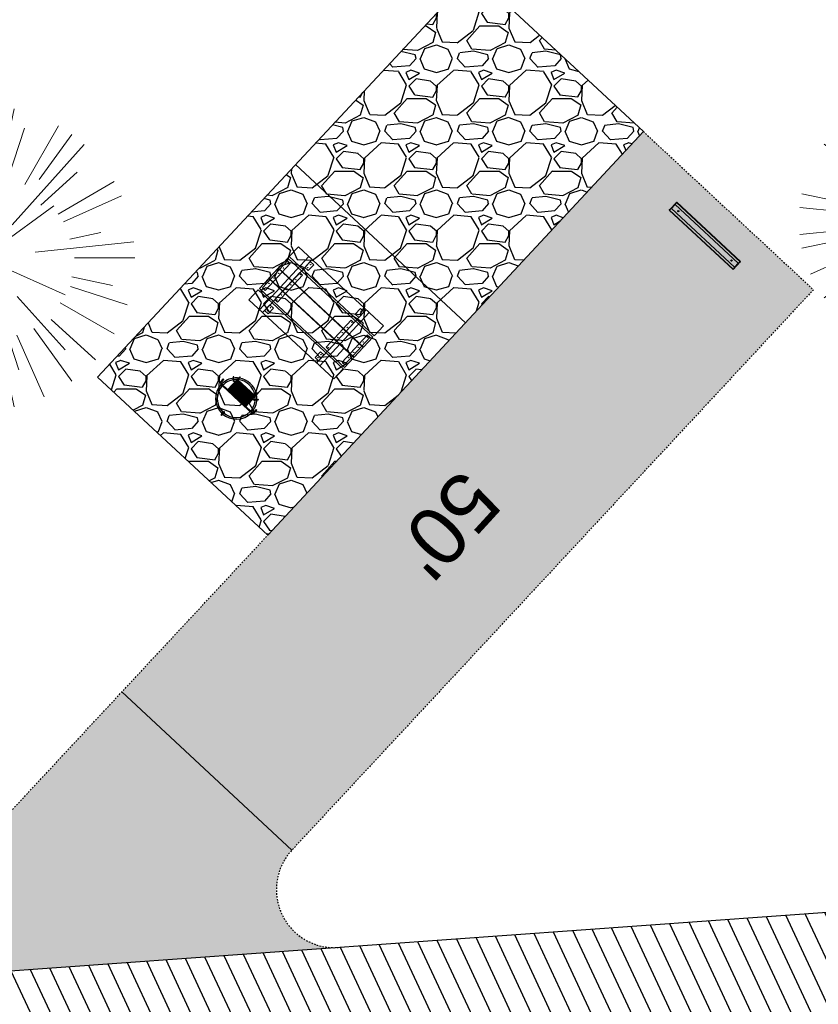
# Model space of a CAD drawing. Header units: feet. Extents: x 1134296 to 1140710, y 647902 to 649877.
# Tile 36 of 66: x 1134661 to 1134716, y 649010 to 649078. Entities that reach past the tile are written whole.
import ezdxf
from ezdxf.lldxf.tags import DXFTag

# ---------------------------------------------------------------- set-up
doc = ezdxf.new("R2010")
doc.units = ezdxf.units.FT
doc.header["$MEASUREMENT"] = 0
doc.linetypes.add('CENTER2', pattern=[1.125, 0.75, -0.125, 0.125, -0.125])
doc.linetypes.add('RAD', pattern=[0.13, 0.08, -0.05])
doc.layers.add('-ANGLE-IRON', color=8, linetype='Continuous', lineweight=25)
doc.layers.add('V-SITE-VEGE', color=8, linetype='Continuous', lineweight=18)
for name, color, linetype in [('-BOLTS-LAGS-SCREWS', 7, 'Continuous'), ('-CONCRETE', 9, 'Continuous'), ('-HARDWARE', 7, 'Continuous'), ('-TIMBER', 6, 'Continuous'), ('C-CAMPSITE-PADS', 6, 'Continuous'), ('C-PRKG-ASPH', 5, 'Continuous'), ('C-PRKG-GRVL', 8, 'Continuous'), ('C-PRKG-WHEL-STOP', 5, 'Continuous'), ('C-ROAD-ASPHALT', 1, 'Continuous'), ('C-ROAD-CNTR', 1, 'CENTER2'), ('C-ROAD-GRVL', 1, 'RAD'), ('C-SWLK-GRVL-PATT', 8, 'Continuous'), ('C-UTIL-WATER-MEP', 7, 'WATER (.5x)'), ('G-TEXT-ST02', 2, 'Continuous'), ('G-XREF', 7, 'Continuous')]:
    doc.layers.add(name, color=color, linetype=linetype)
doc.styles.add('Arial', font='arial.ttf', dxfattribs={"height": 180})
doc.styles.get("Standard").update_dxf_attribs({"font": 'arial.ttf'})
tags = doc.linetypes.add('WATER (.5x)', pattern='A,0.75,-0.2,["W",Standard,S=0.08,R=0,X=-0.1,Y=-0.04],-0.05', length=1).pattern_tags.tags
tags[6] = DXFTag(74, 10)
pattern_1 = [(115, (0, 0), (-1.132884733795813, -0.5282728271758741), [])]

# ---------------------------------------------------------------- blocks, each defined once
blk = doc.blocks.new('V-SITE-VEGE-Coniferious Tree 2')
at = {"color": 0, "linetype": 'ByBlock'}
for p, q in [((-0.0574950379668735, 0.2703678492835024), (-0.1039851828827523, 0.4890788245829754)), ((-0.0003172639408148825, 0.0025937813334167), (-0.05229705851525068, 0.4972664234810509)), ((-3.601054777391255e-05, 0.2219193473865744), (-3.601054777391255e-05, 0.5000060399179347)), ((0.02890183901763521, 0.2753366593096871), (0.05222503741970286, 0.4972664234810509)), ((0.0571938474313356, 0.2692740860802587), (0.1039131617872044, 0.4890788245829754)), ((-0.06264093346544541, 0.1926377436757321), (-0.1545378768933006, 0.4755369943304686)), ((-0.1460065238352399, 0.2528363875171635), (-0.2500390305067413, 0.4330260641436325)), ((0.06850648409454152, 0.2109817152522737), (0.1382469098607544, 0.425630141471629)), ((0.139142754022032, 0.2410654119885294), (0.2499670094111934, 0.4330260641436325)), ((-0.07913071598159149, 0.1088658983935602), (-0.2939353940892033, 0.4045257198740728)), ((0.1868724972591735, 0.2572635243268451), (0.2938633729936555, 0.4045257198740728)), ((-0.1756943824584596, 0.1950752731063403), (-0.3346129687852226, 0.3715878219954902)), ((0.09777767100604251, 0.108636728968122), (0.3345409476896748, 0.3715878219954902)), ((-0.2201011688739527, 0.1598873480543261), (-0.4045617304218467, 0.2938993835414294)), ((0.1919663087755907, 0.1728666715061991), (0.3115823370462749, 0.2805763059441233)), ((-0.2844040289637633, 0.1641894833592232), (-0.393144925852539, 0.2269610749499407)), ((0.2487690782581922, 0.143647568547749), (0.4329900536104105, 0.2500030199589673)), ((0.2658942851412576, 0.1183972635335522), (0.4567507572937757, 0.2033670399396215)), ((-0.0009318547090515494, -0.0006770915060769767), (0.2349564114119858, 0.1707208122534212)), ((-0.2961437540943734, 0.06292784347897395), (-0.4891148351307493, 0.1039491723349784)), ((-0.01992166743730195, 0.008854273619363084), (-0.2318825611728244, 0.1032199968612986)), ((0.2872695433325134, 0.06106323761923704), (0.3884790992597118, 0.08257391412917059)), ((-0.3060292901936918, 0.03215663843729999), (-0.4973024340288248, 0.05226104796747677)), ((0.173080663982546, 0.01818771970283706), (0.497230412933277, 0.05226104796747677)), ((0.3024988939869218, 0), (0.4999700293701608, 0)), ((-0.2182782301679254, -0.02292736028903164), (-0.4973024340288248, -0.05226104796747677)), ((-0.02300503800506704, -0.02554197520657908), (-0.2137781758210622, -0.2373882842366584)), ((0.01849546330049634, -0.008260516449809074), (0.2719985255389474, -0.1211160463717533)), ((-0.302185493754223, -0.0642195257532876), (-0.4891148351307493, -0.1039491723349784)), ((0.2936342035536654, -0.06241742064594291), (0.4274066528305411, -0.09084484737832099)), ((0.2891445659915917, -0.09395946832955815), (0.4755009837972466, -0.1545018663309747)), ((-0.2881436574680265, -0.1282723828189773), (-0.4568227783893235, -0.2033670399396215)), ((-0.1320480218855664, -0.1188660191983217), (-0.3716238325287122, -0.3345769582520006)), ((0.1143820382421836, -0.1271057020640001), (0.2718110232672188, -0.301920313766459)), ((0.04781873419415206, -0.1473038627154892), (0.1192466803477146, -0.3671294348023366)), ((0.2555295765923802, -0.1475434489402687), (0.4329900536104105, -0.2500030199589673)), ((-0.254528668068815, -0.1848980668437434), (-0.4045617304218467, -0.2938993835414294)), ((0.2253521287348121, -0.2029399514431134), (0.3715518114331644, -0.3345769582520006)), ((-0.1842986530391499, -0.2536176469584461), (-0.2766747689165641, -0.3807650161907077)), ((0.1131111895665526, -0.2541280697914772), (0.2033310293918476, -0.4567867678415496)), ((0.1688618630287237, -0.2324611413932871), (0.2938633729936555, -0.4045257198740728)), ((-0.1213812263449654, -0.2725449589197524), (-0.1855903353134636, -0.4167758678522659)), ((-0.09098502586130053, -0.2799408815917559), (-0.1545378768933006, -0.4755369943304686)), ((-0.02966136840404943, -0.2817638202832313), (-0.04434904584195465, -0.4216092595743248)), ((-3.601054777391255e-05, -0.2817638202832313), (-3.601054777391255e-05, -0.5000060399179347)), ((0.06104806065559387, -0.2873055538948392), (0.1039131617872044, -0.4890788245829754))]:
    blk.add_line(p, q, dxfattribs=at)
blk.add_circle((-3.601054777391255e-05, 0), 0.02083358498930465)
blk = doc.blocks.new('C_XBASE-PACTOLA_02403811')
at = {"layer": 'V-SITE-VEGE'}
for p, xscale, yscale, zscale in [((1134724.024, 649063.838), 17.99978256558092, 17.99978256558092, 17.99978256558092), ((1134658.752, 649061.302), 20.99974632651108, 20.99974632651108, 20.99974632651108)]:
    blk.add_blockref('V-SITE-VEGE-Coniferious Tree 2', p, dxfattribs=dict(at, xscale=xscale, yscale=yscale, zscale=zscale))
blk = doc.blocks.new('Wheel_Stop')
for points in [[(-36, 6.75), (36, 6.75)], [(-36, -2.25), (-36, 6.75)], [(-35.625, 4.5), (-36, 6.75)], [(-35.625, 0), (-36, -2.25)], [(-35.955, 6.48), (35.955, 6.48)], [(-35.625, 4.5), (-35.625, 0)], [(-35.625, 4.5), (35.625, 4.5)], [(-35.625, 0), (35.625, 0)], [(35.625, 4.5), (36, 6.75)], [(35.625, 4.5), (35.625, 0)], [(35.625, 0), (36, -2.25)], [(36, -2.25), (36, 6.75)], [(-36, -2.25), (36, -2.25)], [(-35.955, -1.98), (35.955, -1.98)]]:
    blk.add_lwpolyline(points)
for centre in [(-30, 2.25), (30, 2.25)]:
    blk.add_circle(centre, 0.5)
blk = doc.blocks.new('10FT_Precast Table')
at = {"layer": '-ANGLE-IRON'}
for p, q in [((-28.53399626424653, 21.12499979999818), (-28.53399626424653, 27.62500020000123)), ((-28.53399626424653, 27.62500020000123), (-24.53403626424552, 27.62500020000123)), ((-24.53403626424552, 27.62500020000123), (-24.53403626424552, 21.12499979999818)), ((28.46604333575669, 21.12499979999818), (28.46604333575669, 27.62500020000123)), ((28.46604333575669, 27.62500020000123), (32.4660033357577, 27.62500020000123)), ((32.4660033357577, 27.62500020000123), (32.4660033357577, 21.12499979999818)), ((-24.53403626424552, 21.12499979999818), (-28.53399626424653, 21.12499979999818)), ((32.4660033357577, 21.12499979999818), (28.46604333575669, 21.12499979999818)), ((-43.49999999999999, 15.25000002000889), (-46.49999999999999, 15.25000002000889)), ((-46.49999999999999, 15.25000002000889), (-46.49999999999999, -15.25000001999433)), ((-43.49999999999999, -15.25000001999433), (-43.49999999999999, 15.25000002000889)), ((-25.53399626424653, 15.25000002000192), (-28.53399626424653, 15.25000002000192)), ((-28.53399626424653, 15.25000002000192), (-28.53399626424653, -15.2500000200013)), ((-25.53399626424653, -15.2500000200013), (-25.53399626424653, 15.25000002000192)), ((32.4660033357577, 15.25000002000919), (29.4660033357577, 15.25000002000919)), ((29.4660033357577, 15.25000002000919), (29.4660033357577, -15.25000001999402)), ((32.4660033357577, -15.25000001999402), (32.4660033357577, 15.25000002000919)), ((46.50000000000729, 15.25000002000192), (43.50000000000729, 15.25000002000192)), ((43.50000000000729, 15.25000002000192), (43.50000000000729, -15.2500000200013)), ((46.50000000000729, -15.2500000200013), (46.50000000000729, 15.25000002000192)), ((-46.49999999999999, -15.25000001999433), (-43.49999999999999, -15.25000001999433)), ((-28.53399626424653, -15.2500000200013), (-25.53399626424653, -15.2500000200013)), ((29.4660033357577, -15.25000001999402), (32.4660033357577, -15.25000001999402)), ((43.50000000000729, -15.2500000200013), (46.50000000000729, -15.2500000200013)), ((-28.53399626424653, -27.62500019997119), (-28.53399626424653, -21.12499979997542)), ((-28.53399626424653, -21.12499979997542), (-24.53403626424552, -21.12499979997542)), ((-24.53403626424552, -21.12499979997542), (-24.53403626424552, -27.62500019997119)), ((28.46604333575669, -27.62500019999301), (28.46604333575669, -21.12499979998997)), ((28.46604333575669, -21.12499979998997), (32.4660033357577, -21.12499979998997)), ((32.4660033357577, -21.12499979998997), (32.4660033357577, -27.62500019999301)), ((-24.53403626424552, -27.62500019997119), (-28.53399626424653, -27.62500019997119)), ((32.4660033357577, -27.62500019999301), (28.46604333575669, -27.62500019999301))]:
    blk.add_line(p, q, dxfattribs=at)
at = {"layer": '-BOLTS-LAGS-SCREWS'}
for centre in [(-26.53401626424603, 26.12500020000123), (30.46602333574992, 26.12500020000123), (-26.53401626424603, 22.62499979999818), (30.46602333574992, 22.62499979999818), (-44.99999999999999, 14.25000402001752), (-44.99999999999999, 8.750004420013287), (-27.03399626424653, 14.25000402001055), (-27.03399626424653, 8.750004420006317), (30.9660033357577, 14.25000402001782), (30.9660033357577, 8.750004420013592), (45.00000000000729, 14.25000402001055), (45.00000000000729, 8.750004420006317), (-44.99999999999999, 2.750004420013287), (-27.03399626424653, 2.750004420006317), (30.9660033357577, 2.750004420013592), (45.00000000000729, 2.750004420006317), (-44.99999999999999, -2.750004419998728), (-27.03399626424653, -2.750004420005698), (30.9660033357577, -2.750004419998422), (45.00000000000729, -2.750004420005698), (-44.99999999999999, -8.750004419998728), (-44.99999999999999, -14.25000402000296), (-27.03399626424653, -8.750004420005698), (-27.03399626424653, -14.25000402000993), (30.9660033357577, -8.750004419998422), (30.9660033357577, -14.25000401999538), (45.00000000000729, -8.750004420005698), (45.00000000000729, -14.25000402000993), (-26.53401626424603, -22.62499979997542), (30.46602333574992, -22.62499979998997), (-26.53401626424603, -26.12500019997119), (30.46602333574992, -26.12500019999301)]:
    blk.add_circle(centre, 0.15625000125, dxfattribs=at)
at = {"layer": '-CONCRETE'}
for p, q in [((-32.03399630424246, -29.99999999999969), (-32.03399630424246, 30.00000000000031)), ((-28.53399626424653, 29.99999999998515), (-28.53399626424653, 27.62500020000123)), ((-28.53399626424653, -27.12499979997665), (-28.53399626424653, 27.12499979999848)), ((32.4660033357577, 29.99999999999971), (32.4660033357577, 27.62500020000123)), ((32.4660033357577, -27.1249997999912), (32.4660033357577, 27.12499979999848)), ((35.96600337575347, -29.99999999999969), (35.96600337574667, 30.00000000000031)), ((-28.53399626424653, -29.99999999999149), (-28.53399626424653, -27.62500019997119)), ((32.4660033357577, -27.62500019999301), (32.4660033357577, -29.99999999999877))]:
    blk.add_line(p, q, dxfattribs=at)
at = {"layer": '-TIMBER'}
for p, q in [((-47.99999999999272, 18.7499999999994), (-47.99999999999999, 29.99999999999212)), ((-47.99999999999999, 29.99999999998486), (48, 29.9999999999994)), ((48.00000000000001, 18.75000000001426), (48.00000000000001, 29.99999999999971)), ((-47.99999999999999, 18.74999999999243), (48, 18.74999999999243)), ((-47.99999999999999, 5.875002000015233), (-47.99999999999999, 17.12500200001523)), ((-47.99999999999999, 17.12500200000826), (47.99999999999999, 17.12500200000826)), ((48.00000000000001, 17.12500200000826), (48.00000000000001, 5.875002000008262)), ((-47.99999999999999, 5.875002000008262), (47.99999999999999, 5.875002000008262)), ((-47.99999999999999, -5.625002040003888), (-47.99999999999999, 5.625002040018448)), ((-47.99999999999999, 5.625002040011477), (47.99999999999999, 5.625002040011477)), ((48.00000000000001, 5.625002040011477), (48.00000000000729, -5.625002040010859)), ((47.99999999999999, -5.625002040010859), (-47.99999999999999, -5.625002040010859)), ((-47.99999999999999, -17.1250019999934), (-47.99999999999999, -5.875002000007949)), ((47.99999999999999, -5.875002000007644), (-47.99999999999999, -5.875002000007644)), ((48.00000000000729, -5.875002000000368), (48.00000000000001, -17.12500200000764)), ((47.99999999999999, -17.12500200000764), (-47.99999999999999, -17.12500200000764)), ((-47.99999999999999, -29.99999999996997), (-47.99999999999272, -18.74999999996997)), ((-47.99999999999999, -18.74999999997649), (48, -18.74999999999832)), ((48.00000000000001, -29.99999999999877), (48.00000000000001, -18.74999999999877)), ((-47.99999999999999, -29.99999999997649), (48.00000000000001, -29.99999999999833))]:
    blk.add_line(p, q, dxfattribs=at)
blk = doc.blocks.new('*X1280')
at = {"color": 0}
for p, q in [((146.0622026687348, 353.5980429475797), (146.1426743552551, 353.6785146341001)), ((146.0622026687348, 352.8909361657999), (146.8122026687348, 353.6409361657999)), ((146.0622026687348, 352.5373827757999), (146.8122026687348, 353.2873827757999)), ((146.0622026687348, 351.8302759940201), (146.8122026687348, 352.5802759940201)), ((146.0622026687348, 351.4767226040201), (146.8122026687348, 352.2267226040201)), ((146.0622026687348, 350.7696158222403), (146.8122026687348, 351.5196158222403)), ((146.3246548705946, 350.6785146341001), (146.8122026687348, 351.1660624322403))]:
    blk.add_line(p, q, dxfattribs=at)
blk = doc.blocks.new('Pilot Rocks FS-30_18_PA')
at = {"layer": '-HARDWARE'}
for p, q in [((-8.817777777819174, 0.04421580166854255), (-17.86666666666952, 0.04421580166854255)), ((-17.86666666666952, 0.04421580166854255), (-12.77892653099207, 0.04421580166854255)), ((-10.20000000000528, 0.04421580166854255), (10.19999999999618, 0.04421580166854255)), ((8.817777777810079, 0.04421580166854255), (17.86666666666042, 0.04421580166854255)), ((12.77892653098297, 0.04421580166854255), (17.86666666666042, 0.04421580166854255)), ((-18.93333333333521, -4.555784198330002), (-18.93333333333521, -1.355784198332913)), ((-18.93333333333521, -1.355784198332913), (-18.86666666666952, -1.355784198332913)), ((-18.86666666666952, -1.355784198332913), (-18.86666666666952, -0.9557841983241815)), ((-18.86666666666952, -1.355784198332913), (-18.86666666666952, -0.9557841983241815)), ((-18.20000000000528, -1.355784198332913), (-18.20000000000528, -0.9557841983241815)), ((-18.20000000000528, -0.9557841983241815), (-18.20000000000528, -1.355784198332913)), ((-18.20000000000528, -1.355784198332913), (-18.13333333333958, -1.355784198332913)), ((-18.13333333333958, -1.355784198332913), (-18.13333333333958, -4.555784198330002)), ((-8.817777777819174, -0.6224508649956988), (-17.86666666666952, -0.6224508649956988)), ((-13.33940419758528, -0.6224508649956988), (-17.86666666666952, -0.6224508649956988)), ((-10.20000000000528, -0.6224508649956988), (10.19999999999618, -0.6224508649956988)), ((-10.20000000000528, -0.6224508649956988), (-10.20000000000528, -11.31238912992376)), ((-9.533333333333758, -0.6224508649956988), (-9.533333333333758, -11.31238912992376)), ((-8.817777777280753, -0.6224508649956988), (-8.817777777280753, -11.64572246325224)), ((-8.284444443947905, -0.6224508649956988), (-8.284444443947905, -11.64572246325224)), ((-7.502222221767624, -0.6224508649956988), (-7.502222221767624, -11.64572246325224)), ((-6.9688888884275, -0.6224508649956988), (-6.9688888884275, -11.64572246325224)), ((-6.18666666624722, -0.6224508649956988), (-6.18666666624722, -11.64572246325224)), ((-5.653333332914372, -0.6224508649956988), (-5.653333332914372, -11.64572246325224)), ((-4.871111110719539, -0.6224508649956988), (-4.871111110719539, -11.64572246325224)), ((-4.337777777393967, -0.6224508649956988), (-4.337777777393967, -11.64572246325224)), ((-3.555555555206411, -0.6224508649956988), (-3.555555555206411, -11.64572246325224)), ((-3.022222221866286, -0.6224508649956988), (-3.022222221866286, -11.64572246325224)), ((-2.23999999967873, -0.6224508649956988), (-2.23999999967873, -11.64572246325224)), ((-1.706666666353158, -0.6224508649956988), (-1.706666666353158, -11.64572246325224)), ((-0.9244444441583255, -0.6224508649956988), (-0.9244444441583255, -11.64572246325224)), ((-0.3911111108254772, -0.6224508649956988), (-0.3911111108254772, -11.64572246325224)), ((0.3911111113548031, -0.6224508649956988), (0.3911111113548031, -11.64572246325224)), ((0.9244444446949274, -0.6224508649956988), (0.9244444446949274, -11.64572246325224)), ((1.706666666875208, -0.6224508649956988), (1.706666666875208, -11.64572246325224)), ((2.240000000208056, -0.6224508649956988), (2.240000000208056, -11.64572246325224)), ((3.022222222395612, -0.6224508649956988), (3.022222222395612, -11.64572246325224)), ((3.555555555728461, -0.6224508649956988), (3.555555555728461, -11.64572246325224)), ((4.337777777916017, -0.6224508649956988), (4.337777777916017, -11.64572246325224)), ((4.871111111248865, -0.6224508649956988), (4.871111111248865, -11.64572246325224)), ((5.653333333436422, -0.6224508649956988), (5.653333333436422, -11.64572246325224)), ((6.18666666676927, -0.6224508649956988), (6.18666666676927, -11.64572246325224)), ((6.968888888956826, -0.6224508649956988), (6.968888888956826, -11.64572246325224)), ((7.502222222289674, -0.6224508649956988), (7.502222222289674, -11.64572246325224)), ((8.28444444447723, -0.6224508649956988), (8.28444444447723, -11.64572246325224)), ((8.817777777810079, -0.6224508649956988), (8.817777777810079, -11.64572246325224)), ((17.86666666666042, -0.6224508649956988), (8.817777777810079, -0.6224508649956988)), ((9.533333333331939, -0.6224508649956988), (9.533333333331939, -11.31238912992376)), ((10.19999999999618, -0.6224508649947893), (10.19999999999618, -11.31238912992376)), ((18.13333333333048, -4.555784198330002), (18.13333333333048, -1.355784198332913)), ((18.13333333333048, -1.355784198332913), (18.19999999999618, -1.355784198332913)), ((18.93333333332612, -4.555784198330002), (18.13333333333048, -4.555784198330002)), ((18.19999999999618, -1.355784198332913), (18.19999999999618, -0.9557841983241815)), ((18.19999999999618, -1.355784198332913), (18.19999999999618, -0.9557841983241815)), ((18.86666666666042, -1.355784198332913), (18.86666666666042, -0.9557841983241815)), ((18.86666666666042, -0.9557841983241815), (18.86666666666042, -1.355784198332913)), ((18.86666666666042, -1.355784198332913), (18.93333333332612, -1.355784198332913)), ((18.93333333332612, -1.355784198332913), (18.93333333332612, -4.555784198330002)), ((-10.20000000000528, -11.31238912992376), (-10.20000000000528, -14.84572246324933)), ((-10.20000000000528, -13.68324198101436), (-10.20000000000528, -14.84572246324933)), ((-9.533333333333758, -11.31238912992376), (-9.533333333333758, -14.84572246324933)), ((-9.533333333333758, -11.64572246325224), (9.533333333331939, -11.64572246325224)), ((-9.533333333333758, -12.31238912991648), (9.533333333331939, -12.31238912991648)), ((-9.533333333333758, -14.84572246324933), (-9.533333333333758, -14.47618734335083)), ((9.533333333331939, -11.31238912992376), (9.533333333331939, -14.84572246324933)), ((9.533333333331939, -14.47618734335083), (9.533333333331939, -14.84572246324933)), ((10.19999999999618, -11.31238912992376), (10.19999999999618, -14.84572246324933)), ((10.19999999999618, -14.84572246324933), (10.19999999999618, -13.68324198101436))]:
    blk.add_line(p, q, dxfattribs=at)
at = {"layer": '-HARDWARE', "flags": 128}
for points in [[(0.04426932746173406, 18.18944163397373, 1), (-0.6223972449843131, 18.18908719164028), (-0.6206959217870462, 14.98908764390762, 1), (0.04597065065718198, 14.98944208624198), (0.04426932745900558, 18.18944163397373)], [(-11.77825193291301, -8.933957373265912, -1), (-11.29140720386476, -9.3893985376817), (-13.47752479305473, -11.72625323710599, -1), (-13.96436952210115, -11.27081207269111), (-11.77825193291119, -8.93395737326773)], [(11.77825193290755, -8.933957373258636, 1), (11.29140720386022, -9.389398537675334), (13.47752479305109, -11.72625323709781, 1), (13.96436952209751, -11.27081207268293), (11.77825193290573, -8.933957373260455)]]:
    blk.add_lwpolyline(points, format="xyb", dxfattribs=at)
at = {"layer": '-HARDWARE'}
for points in [[(-18.93333333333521, -4.555784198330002), (-18.93333333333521, -1.355784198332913), (-18.13333333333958, -1.355784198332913), (-18.13333333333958, -4.555784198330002)], [(-7.502222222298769, -11.64572246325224), (-8.28444444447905, -11.64572246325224), (-8.28444444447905, -0.6224508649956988), (-7.502222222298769, -0.6224508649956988)], [(-6.186666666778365, -11.64572246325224), (-6.968888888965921, -11.64572246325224), (-6.968888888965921, -0.6224508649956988), (-6.186666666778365, -0.6224508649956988)], [(-4.87111111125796, -11.64572246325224), (-5.653333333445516, -11.64572246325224), (-5.653333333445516, -0.6224508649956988), (-4.87111111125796, -0.6224508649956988)], [(-3.555555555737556, -11.64572246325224), (-4.337777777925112, -11.64572246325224), (-4.337777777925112, -0.6224508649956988), (-3.555555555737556, -0.6224508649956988)], [(-2.240000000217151, -11.64572246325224), (-3.022222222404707, -11.64572246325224), (-3.022222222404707, -0.6224508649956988), (-2.240000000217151, -0.6224508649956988)], [(-0.9244444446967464, -11.64572246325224), (-1.706666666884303, -11.64572246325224), (-1.706666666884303, -0.6224508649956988), (-0.9244444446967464, -0.6224508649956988)], [(-0.3911111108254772, -11.64572246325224), (0.3911111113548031, -11.64572246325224), (0.3911111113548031, -0.6224508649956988), (-0.3911111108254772, -0.6224508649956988)], [(0.9244444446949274, -11.64572246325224), (1.706666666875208, -11.64572246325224), (1.706666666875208, -0.6224508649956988), (0.9244444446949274, -0.6224508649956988)], [(2.240000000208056, -11.64572246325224), (3.022222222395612, -11.64572246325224), (3.022222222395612, -0.6224508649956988), (2.240000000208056, -0.6224508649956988)], [(3.555555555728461, -11.64572246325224), (4.337777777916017, -11.64572246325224), (4.337777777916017, -0.6224508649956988), (3.555555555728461, -0.6224508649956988)], [(4.871111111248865, -11.64572246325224), (5.653333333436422, -11.64572246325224), (5.653333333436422, -0.6224508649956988), (4.871111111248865, -0.6224508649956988)], [(6.18666666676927, -11.64572246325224), (6.968888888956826, -11.64572246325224), (6.968888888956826, -0.6224508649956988), (6.18666666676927, -0.6224508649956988)], [(7.502222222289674, -11.64572246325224), (8.28444444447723, -11.64572246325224), (8.28444444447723, -0.6224508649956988), (7.502222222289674, -0.6224508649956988)], [(18.93333333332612, -4.555784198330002), (18.93333333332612, -1.355784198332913), (18.13333333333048, -1.355784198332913), (18.13333333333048, -4.555784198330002)]]:
    blk.add_lwpolyline(points, close=True, dxfattribs=at)
for centre, radius, start, end in [((0, 9.094947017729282e-13), 17.06666666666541, 0.1484403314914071, 179.8515596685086), ((0, 0), 15.73333333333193, 0.1610200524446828, 179.8389799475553), ((-17.86666666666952, -0.9557841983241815), 1, 90, 180), ((-17.86666666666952, -0.9557841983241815), 1, 90, 180), ((17.86666666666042, -0.9557841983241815), 1, 0, 90), ((17.86666666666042, -0.9557841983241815), 1, 0, 90), ((-17.86666666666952, -0.9557841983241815), 0.3333333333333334, 90, 180), ((-17.86666666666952, -0.9557841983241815), 0.3333333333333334, 90, 180), ((0, 9.094947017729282e-13), 17.06666666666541, 182.0901397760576, 220.7490543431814), ((0, 0), 15.73333333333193, 182.2673591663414, 220.2247561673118), ((0, 0), 15.73333333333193, 319.7752438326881, 357.7326408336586), ((0, 9.094947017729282e-13), 17.06666666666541, 319.2509456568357, 357.9098602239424), ((17.86666666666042, -0.9557841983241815), 0.3333333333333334, 0, 90), ((17.86666666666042, -0.9557841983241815), 0.3333333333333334, 0, 90), ((-9.094947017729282e-13, 1.818989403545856e-12), 17.06666666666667, 220.7490543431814, 233.2977773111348), ((-9.094947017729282e-13, 1.818989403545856e-12), 15.73333333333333, 220.2247561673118, 229.5860659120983), ((-9.866666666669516, -11.64572246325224), 0.3333333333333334, 0, 180), ((-9.866666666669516, -14.84572246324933), 0.3333333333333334, 180, 0), ((-9.866666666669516, -14.84572246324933), 0.3333333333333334, 180, 0), ((-9.094947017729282e-13, 1.818989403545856e-12), 15.73333333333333, 232.7040475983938, 307.2959524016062), ((-9.094947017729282e-13, 1.818989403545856e-12), 17.06666666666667, 236.0413981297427, 303.9586018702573), ((9.866666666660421, -11.64572246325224), 0.3333333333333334, 0, 180), ((9.866666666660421, -14.84572246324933), 0.3333333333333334, 180, 0), ((9.866666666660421, -14.84572246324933), 0.3333333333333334, 180, 0), ((-9.094947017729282e-13, 1.818989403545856e-12), 15.73333333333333, 310.4139340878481, 319.7752438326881), ((-6.821210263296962e-11, 6.548361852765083e-11), 17.06666666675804, 306.7022226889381, 319.2509456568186)]:
    blk.add_arc(centre, radius, start, end, dxfattribs=at)
at = {"layer": '-HARDWARE', "rotation": 180}
for p, xscale, yscale, zscale in [((137.6663495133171, 372.583162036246), 1.066666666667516, 1.066666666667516, 1.066666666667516), ((-137.6663495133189, 372.583162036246), -1.066666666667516, 1.066666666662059, 1.066666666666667)]:
    blk.add_blockref('*X1280', p, dxfattribs=dict(at, xscale=xscale, yscale=yscale, zscale=zscale))
blk = doc.blocks.new('C_PBASE-PACTOLA_02403811')
at = {"layer": 'C-CAMPSITE-PADS'}
for points in [[(1134678.411658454, 649042.1799189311), (1134666.697380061, 649053.078344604), (1134692.581140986, 649080.8997557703), (1134704.295419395, 649070.0013300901)], [(1134678.411658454, 649042.1799189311), (1134704.295419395, 649070.0013300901)]]:
    blk.add_lwpolyline(points, dxfattribs=at)
at = {"layer": 'C-ROAD-ASPHALT'}
blk.add_lwpolyline([(1134916.811965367, 648653.2299950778), (1134952.321656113, 648718.215074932, 0.01915469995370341), (1134969.657277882, 648753.0477392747), (1135036.873309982, 648902.1641641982, 0.009218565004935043), (1135044.254367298, 648919.3790657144), (1135101.509820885, 649060.0203951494, 0.04927264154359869), (1135107.544114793, 649080.3791714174), (1135113.245677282, 649110.0761826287, 0.3025232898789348), (1135079.742163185, 649189.7952543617), (1135017.583038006, 649231.0012923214, 0.03670103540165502), (1134952.658282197, 649267.4907225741), (1134930.361796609, 649277.95101182, 0.265468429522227), (1134828.518541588, 649269.7547374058), (1134807.494103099, 649255.3935736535, 0.04164346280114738), (1134780.654611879, 649233.5777859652), (1134706.829601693, 649162.5981949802, 0.05765878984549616), (1134625.196538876, 649063.6602364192, -0.5722564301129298), (1134616.582948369, 649064.0343807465), (1134601.857481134, 649091.7855040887)], format="xyb", dxfattribs=at)
blk.add_lwpolyline([(1134609.502741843, 649004.1715281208, -0.08481675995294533), (1134717.918854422, 649151.0643979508), (1134791.743864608, 649222.0439889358, -0.04164346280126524), (1134816.518779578, 649242.1816391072), (1134837.543218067, 649256.5428028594, -0.2654684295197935), (1134923.566161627, 649263.4658695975), (1134945.862647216, 649253.0055803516, -0.03670103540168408), (1135008.742528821, 649217.6654234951), (1135070.901654, 649176.4593855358, -0.3025232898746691), (1135097.532652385, 649113.0929439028), (1135091.831089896, 649083.3959326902, -0.0492726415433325), (1135086.690765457, 649066.0532714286), (1135029.43531187, 648925.4119419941, -0.009218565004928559), (1135022.286728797, 648908.7392420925), (1134970.105907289, 648792.9779079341, 0.09466954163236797), (1134957.786175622, 648834.7349342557), (1134921.92741579, 648904.3472810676, 0.300313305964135), (1134722.086161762, 649016.5601342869), (1134632.500993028, 649010.1122188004, 0.09071439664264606)], format="xyb", close=True, dxfattribs=at)
at = {"layer": 'C-ROAD-CNTR', "flags": 128}
blk.add_lwpolyline([(1134682.815781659, 648422.2458494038), (1134669.21986276, 648425.8462855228, -0.1774687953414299), (1134620.150062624, 648460.1534391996), (1134616.502637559, 648465.3792168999, -0.1042089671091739), (1134576.197064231, 648560.2628234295), (1134558.554057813, 648650.0509356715, -0.01381007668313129), (1134553.979962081, 648677.2843639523), (1134544.902369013, 648742.2703875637, -0.09433329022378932), (1134550.434197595, 648854.3354307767), (1134558.997505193, 648889.7214101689, -0.1428635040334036), (1134712.374228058, 649156.8312964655), (1134786.199238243, 649227.8108874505, -0.04164346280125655), (1134812.006441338, 649248.7876063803), (1134833.030879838, 649263.1487701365, -0.2654684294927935), (1134926.96397912, 649270.7084407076), (1134949.260464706, 649260.2481514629, -0.03670103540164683), (1135013.162783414, 649224.3333579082), (1135075.321908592, 649183.1273199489, -0.3025232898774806), (1135105.389164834, 649111.5845632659), (1135099.687602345, 649081.8875520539, -0.04927264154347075), (1135094.100293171, 649063.036833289), (1135036.844839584, 648922.3955038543, -0.009218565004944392), (1135029.58001939, 648905.4517031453), (1134962.363987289, 648756.3352782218, -0.01915469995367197), (1134945.301367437, 648722.0511597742), (1134909.791676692, 648657.06607992, -0.111236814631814), (1134866.238656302, 648607.5744966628), (1134762.181369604, 648532.0907847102, 0.3229446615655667), (1134716.395894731, 648393.2215671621), (1134719.721086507, 648382.7059234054, -0.1714240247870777), (1134715.287797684, 648249.5554414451), (1134707.163513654, 648228.7837741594, -0.02272318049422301), (1134688.713657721, 648187.2766264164, 0.05045028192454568), (1134653.344169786, 648094.1277041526)], format="xyb", dxfattribs=at)
at = {"layer": 'C-ROAD-GRVL', "flags": 128}
blk.add_lwpolyline([(1134704.295419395, 649070.0013300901), (1134716.009697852, 649059.1029043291)], dxfattribs=at)
for points in [[(1134716.009697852, 649059.1029043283), (1134680.07895049, 649020.4823929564, 0.681198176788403), (1134683.294678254, 649013.7681073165)], [(1134639.921450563, 649010.6463081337, 0.1896277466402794), (1134656.430271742, 649018.5530129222), (1134678.411658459, 649042.1799189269)]]:
    blk.add_lwpolyline(points, format="xyb", dxfattribs=at)
at = {"layer": 'C-UTIL-WATER-MEP', "flags": 128}
blk.add_lwpolyline([(1134713.292159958, 648416.2441137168), (1134669.731849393, 648427.7796426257, -0.1774687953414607), (1134621.79009064, 648461.2981261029), (1134618.142665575, 648466.5239038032, -0.1042089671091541), (1134578.159536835, 648560.6484414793), (1134560.516530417, 648650.4365537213, -0.01381007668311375), (1134555.960731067, 648677.5610482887), (1134546.883138, 648742.5470719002, -0.09433329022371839), (1134552.378087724, 648853.8650148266), (1134560.941395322, 648889.2509942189, -0.1428635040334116), (1134713.760384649, 649155.3895718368), (1134787.585394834, 649226.3691628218, -0.04164346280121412), (1134813.134525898, 649247.1361145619), (1134834.158964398, 649261.4972783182, -0.2654684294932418), (1134926.114524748, 649268.8977979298), (1134948.411010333, 649258.437508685, -0.03670103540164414), (1135012.057719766, 649222.6663743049), (1135074.216844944, 649181.4603363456, -0.302523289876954), (1135103.425036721, 649111.961658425), (1135097.723474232, 649082.264647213, -0.04927264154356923), (1135092.247911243, 649063.7909428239), (1135034.992457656, 648923.1496133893, -0.009218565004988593), (1135027.756696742, 648906.273587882), (1134960.540664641, 648757.1571629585, -0.01915469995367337), (1134943.546295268, 648723.0101809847), (1134908.036604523, 648658.0251011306, -0.1112368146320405), (1134865.064291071, 648609.1934056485), (1134761.007004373, 648533.7096936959, 0.1574684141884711), (1134714.965670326, 648470.6755079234, 0.1574684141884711)], format="xyb", dxfattribs=at)
at = {"layer": 'Defpoints', "flags": 128}
for points in [[(1134692.034690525, 649056.822766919), (1134680.320412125, 649067.7211925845)], [(1134680.07895049, 649020.4823929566), (1134668.364672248, 649031.3808186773)]]:
    blk.add_lwpolyline(points, dxfattribs=at)
at = {"layer": '-HARDWARE', "xscale": 0.08333333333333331, "yscale": 0.08333333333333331, "zscale": 0.08333333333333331, "rotation": 137.0663009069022}
blk.add_blockref('Pilot Rocks FS-30_18_PA', (1134676.247874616, 649051.598970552), dxfattribs=at)
at = {"xscale": 0.08333333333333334, "yscale": 0.08333333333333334, "zscale": 0.08333333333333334, "rotation": 137.0663008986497}
blk.add_blockref('10FT_Precast Table', (1134681.750065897, 649057.5130541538), dxfattribs=at)
at = {"layer": 'C-PRKG-WHEL-STOP', "xscale": 0.0833333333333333, "yscale": 0.0833333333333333, "zscale": 0.0833333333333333, "rotation": 317.0663005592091}
blk.add_blockref('Wheel_Stop', (1134708.407107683, 649062.6760022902), dxfattribs=at)
at = {"layer": 'C-CAMPSITE-PADS', "style": 'Arial'}
blk.add_text("50'", height=4, rotation=227.5619602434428, dxfattribs=at).set_placement((1134691.791280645, 649046.9136620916))
blk = doc.blocks.new('C_PHTCH-PACTOLA_02403811')
at = {"layer": 'C-PRKG-ASPH'}
h = blk.add_hatch(dxfattribs=at)
h.set_pattern_fill('ANSI31', color=256, scale=10, angle=70)
h.set_pattern_definition(pattern_1)
edge = h.paths.add_edge_path(flags=16)
edge.add_arc((1135093.567290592, 648760.3570235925), 541.9999999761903, 143.5703577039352, 153.2664360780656, ccw=False)
edge.add_arc((1135093.567290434, 648760.3570237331), 541.9999997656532, 133.8742793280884, 143.5703577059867, ccw=False)
edge.add_line((1134717.918854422, 649151.0643979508), (1134791.743864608, 649222.0439889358))
edge.add_arc((1134924.814897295, 649083.6384245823), 191.9999999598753, 124.33581191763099, 133.8742793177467, ccw=False)
edge.add_line((1134816.518779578, 649242.1816391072), (1134837.543218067, 649256.5428028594))
edge.add_arc((1134886.614896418, 649184.7029087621), 87.00000000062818, 64.86660358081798, 124.33581191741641, ccw=False)
edge.add_line((1134923.566161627, 649263.4658695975), (1134945.862647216, 649253.0055803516))
edge.add_arc((1134736.896871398, 648807.5874571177), 491.9999999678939, 56.45911934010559, 64.86660355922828, ccw=False)
edge.add_line((1135008.742528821, 649217.6654234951), (1135070.901654, 649176.4593855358))
edge.add_arc((1135036.644680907, 649124.7828938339), 62.00000000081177, -10.868034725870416, 56.45911933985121, ccw=False)
edge.add_line((1135097.532652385, 649113.0929439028), (1135091.831089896, 649083.3959326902))
edge.add_arc((1135001.481196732, 649100.7423100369), 92.00000001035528, 337.8486329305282, 349.13196525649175, ccw=False)
edge.add_line((1135086.690765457, 649066.0532714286), (1135029.43531187, 648925.4119419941))
edge.add_arc((1134573.749357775, 649110.9228871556), 491.9999995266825, 335.73595333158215, 337.84863296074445, ccw=False)
edge.add_line((1135022.286728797, 648908.7392420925), (1134970.105907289, 648792.9779079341))
edge.add_line((1134970.105907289, 648792.9779079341), (1134955.070696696, 648759.622817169))
edge.add_arc((1134506.533324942, 648961.8064625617), 492.0000003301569, 331.3465562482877, 335.7359533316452, ccw=False)
edge.add_line((1134938.281078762, 648725.8872446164), (1134902.771388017, 648660.9021647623))
edge.add_arc((1134778.161263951, 648728.9926705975), 142.0000000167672, 305.95733191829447, 331.34655630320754, ccw=False)
edge.add_line((1134861.541195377, 648614.0501326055), (1134757.483908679, 648538.5664206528))
edge.add_arc((1134835.579196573, 648430.9089730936), 133.0000000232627, 125.9573319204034, 166.4171722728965)
edge.add_arc((1134672.277915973, 648470.363906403), 35.00000000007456, 244.10855969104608, 346.41717227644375, ccw=False)
edge.add_arc((1134691.461854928, 648509.9128519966), 78.95614352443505, 214.9055155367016, 244.1168481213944, ccw=False)
edge.add_line((1134626.710174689, 648464.732186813), (1134623.062749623, 648469.9579645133))
edge.add_arc((1134821.506139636, 648608.4650796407), 241.9999999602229, 191.1167612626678, 214.9138039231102, ccw=False)
edge.add_line((1134584.046954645, 648561.8052956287), (1134566.403948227, 648651.5934078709))
edge.add_arc((1135049.172208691, 648746.4554480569), 491.9999999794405, 187.9519260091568, 191.1167612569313, ccw=False)
edge.add_line((1134561.903038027, 648678.391101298), (1134552.825444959, 648743.3771249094))
edge.add_arc((1134842.017716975, 648783.7730382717), 292.0000000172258, 166.3961174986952, 187.9519260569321, ccw=False)
edge.add_line((1134558.209758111, 648852.4537669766), (1134566.77306571, 648887.8397463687))
edge.add_arc((1135093.567290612, 648760.357023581), 542.0000000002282, 158.0478401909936, 166.396117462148, ccw=False)
edge.add_arc((1135093.567290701, 648760.357023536), 542.0000000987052, 153.2664360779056, 158.0478401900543, ccw=False)
edge = h.paths.add_edge_path()
edge.add_line((1134664.934415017, 648091.0186503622), (1134641.753924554, 648097.236757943))
edge.add_arc((1135131.441785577, 647965.8792352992), 506.9999999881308, 154.1154939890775, 164.9840567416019, ccw=False)
edge.add_arc((1135131.44177555, 647965.8792402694), 506.9999887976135, 153.4314984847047, 154.115493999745, ccw=False)
edge.add_arc((1134241.513528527, 648410.9103548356), 488.0000000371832, 333.4314984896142, 338.6383717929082)
edge.add_line((1134695.987914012, 648233.1548120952), (1134704.112198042, 648253.9264793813))
edge.add_arc((1134529.027803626, 648322.4060737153), 188.0000000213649, 338.6383717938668, 377.1954705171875)
edge.add_arc((1134651.306425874, 648360.2470375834), 60.00000000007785, 17.1954705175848, 74.97265706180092)
edge.add_line((1134666.863224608, 648418.1951696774), (1134661.500576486, 648419.8056636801))
edge.add_arc((1134691.489318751, 648509.9450223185), 94.99699278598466, 223.9418846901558, 251.5980721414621, ccw=False)
edge.add_arc((1134691.535842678, 648509.9839590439), 95.05751145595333, 214.9165962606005, 223.9393241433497, ccw=False)
edge.add_line((1134613.590003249, 648455.5746160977), (1134609.942525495, 648460.8004692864))
edge.add_arc((1134821.506139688, 648608.4650796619), 258.0000000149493, 191.1167612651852, 214.9138039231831, ccw=False)
edge.add_line((1134568.347173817, 648558.7203512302), (1134550.704167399, 648648.5084634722))
edge.add_arc((1135049.172208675, 648746.4554480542), 507.9999999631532, 187.9519260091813, 191.1167612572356, ccw=False)
edge.add_line((1134546.056886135, 648676.177626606), (1134536.979293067, 648741.163650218))
edge.add_arc((1134842.01771694, 648783.7730382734), 307.9999999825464, 166.3961174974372, 187.9519260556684, ccw=False)
edge.add_line((1134542.658637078, 648856.2170945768), (1134551.221944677, 648891.6030739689))
edge.add_arc((1135093.567290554, 648760.3570237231), 557.9999999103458, 163.9213237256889, 166.3961174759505, ccw=False)
edge.add_arc((1134538.177323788, 648920.4382053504), 19.99999999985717, 343.9213237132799, 402.7699397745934)
edge.add_line((1134552.859048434, 648934.0193305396), (1134533.446357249, 648955.005204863))
edge.add_arc((1135093.567290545, 648760.3570234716), 592.9783928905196, 146.0187423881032, 160.8370986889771, ccw=False)
edge.add_line((1134601.857481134, 649091.7855040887), (1134616.582948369, 649064.0343807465))
edge.add_arc((1134620.999668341, 649066.3780071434), 5.000000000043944, 207.9515834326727, 327.0740857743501)
edge.add_arc((1135093.567290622, 648760.3570235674), 558.0000000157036, 133.8742793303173, 147.0740857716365, ccw=False)
edge.add_line((1134706.829601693, 649162.5981949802), (1134780.654611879, 649233.5777859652))
edge.add_arc((1134924.814897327, 649083.6384245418), 208.0000000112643, 124.3358119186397, 133.8742793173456, ccw=False)
edge.add_line((1134807.494103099, 649255.3935736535), (1134828.518541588, 649269.7547374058))
edge.add_arc((1134886.614896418, 649184.7029087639), 102.9999999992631, 64.86660357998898, 124.33581191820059, ccw=False)
edge.add_line((1134930.361796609, 649277.9510118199), (1134952.658282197, 649267.4907225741))
edge.add_arc((1134736.896871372, 648807.5874570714), 508.0000000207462, 56.4591193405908, 64.86660355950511, ccw=False)
edge.add_line((1135017.583038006, 649231.0012923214), (1135079.742163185, 649189.7952543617))
edge.add_arc((1135036.644680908, 649124.782893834), 77.99999999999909, -10.868034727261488, 56.45911934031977, ccw=False)
edge.add_line((1135113.245677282, 649110.0761826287), (1135107.544114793, 649080.3791714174))
edge.add_arc((1135001.481196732, 649100.7423100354), 108.0000000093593, 337.84863293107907, 349.131965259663, ccw=False)
edge.add_line((1135101.509820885, 649060.0203951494), (1135044.254367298, 648919.3790657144))
edge.add_arc((1134573.749357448, 649110.9228872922), 507.9999998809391, 335.7359533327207, 337.84863295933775, ccw=False)
edge.add_line((1135036.873309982, 648902.1641641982), (1134969.657277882, 648753.0477392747))
edge.add_arc((1134506.53332524, 648961.8064624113), 507.9999999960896, 331.346556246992, 335.73595333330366, ccw=False)
edge.add_line((1134952.321656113, 648718.215074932), (1134916.811965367, 648653.2299950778))
edge.add_arc((1134778.161263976, 648728.9926705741), 157.9999999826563, 305.9573319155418, 331.3465563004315, ccw=False)
edge.add_line((1134870.936117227, 648601.0988607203), (1134766.878830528, 648525.6151487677))
edge.add_arc((1134835.579196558, 648430.9089731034), 117.0000000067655, 125.9573319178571, 162.264860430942)
edge.add_arc((1134752.713885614, 648457.4106757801), 29.99999999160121, 162.264860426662, 196.8024120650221)
edge.add_arc((1134835.579196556, 648430.9089731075), 113.0000000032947, 170.9217318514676, 197.5476736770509)
edge.add_line((1134727.837491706, 648396.8395581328), (1134731.162683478, 648386.3239143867))
edge.add_arc((1134529.027802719, 648322.4060734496), 212.0000009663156, 11.340079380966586, 17.54767372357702, ccw=False)
edge.add_arc((1134529.055568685, 648322.403813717), 211.9732215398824, -20.64909134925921, 11.342153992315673, ccw=False)
edge.add_arc((1134759.869013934, 648235.3149369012), 34.72371615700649, 159.1871917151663, 239.4135572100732)
edge.add_line((1134742.200276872, 648205.422593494), (1134709.513, 648185.696))
edge.add_line((1134709.513, 648185.696), (1134698.996135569, 648181.0065459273))
edge.add_arc((1135131.441785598, 647965.8792352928), 483.0000000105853, 153.5511843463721, 164.9840567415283)
h = blk.add_hatch(dxfattribs=at)
h.set_pattern_fill('ANSI31', color=256, scale=10, angle=70)
h.set_pattern_definition(pattern_1)
edge = h.paths.add_edge_path()
edge.add_arc((1134528.118781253, 648951.5747513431), 468.1169545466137, 332.7082799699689, 335.7919468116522)
edge.add_line((1134955.070696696, 648759.622817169), (1134970.105907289, 648792.9779079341))
edge.add_arc((1134854.663832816, 648781.6144823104), 116.0000000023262, 5.621742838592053, 27.25393242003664)
edge.add_line((1134957.786175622, 648834.7349342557), (1134921.92741579, 648904.3472810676))
edge.add_arc((1134737.018387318, 648809.0968155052), 208.0000000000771, 27.25393242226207, 94.11677930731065)
edge.add_line((1134722.086161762, 649016.5601342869), (1134632.500993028, 649010.1122188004))
edge.add_arc((1134637.239103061, 648944.282511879), 66.00000000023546, 94.1167793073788, 114.8502392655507)
edge.add_arc((1135093.567290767, 648760.3570235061), 542.000000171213, 153.2664360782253, 158.047840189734)
edge.add_arc((1134637.23910306, 648944.2825118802), 49.99999999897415, 94.11677930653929, 158.0478401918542, ccw=False)
edge.add_line((1134633.649625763, 648994.1535019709), (1134723.234794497, 649000.6014174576))
edge.add_arc((1134737.018387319, 648809.0968155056), 191.9999999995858, 27.25393242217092, 94.1167793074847, ccw=False)
edge.add_line((1134907.703644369, 648897.0203221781), (1134943.5624042, 648827.4079753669))
edge.add_arc((1134854.663832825, 648781.6144823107), 99.99999999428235, -26.539358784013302, 27.253932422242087, ccw=False)
at = {"layer": 'C-PRKG-GRVL'}
h = blk.add_hatch(dxfattribs=at)
h.set_pattern_fill('AR-SAND', color=256)
h.set_pattern_definition([(37.50000000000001, (0, 0), (-0.06299335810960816, 1.926823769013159), [0, -1.52, 0, -1.7, 0, -1.625]), (7.499999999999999, (0, 0), (1.769776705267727, 2.82214606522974), [0, -0.82, 0, -1.37, 0, -0.525]), (327.5, (-1.23, 0), (3.114141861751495, 0.005659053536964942), [0, -0.5, 0, -1.8, 0, -2.35]), (317.5, (-1.23, 0), (3.006126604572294, 0.8776755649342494), [0, -0.25, 0, -1.18, 0, -1.35])])
edge = h.paths.add_edge_path()
edge.add_arc((1134638.126711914, 649035.5818031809), 25.00000000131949, 274.1167793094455, 317.0663003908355)
edge.add_line((1134656.430271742, 649018.5530129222), (1134704.295419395, 649070.0013300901))
edge.add_line((1134704.295419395, 649070.0013300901), (1134716.009697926, 649059.1029042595))
edge.add_line((1134716.009697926, 649059.1029042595), (1134680.078950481, 649020.4823929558))
edge.add_arc((1134683.007520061, 649017.7577865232), 3.99999999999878, 137.0663005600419, 274.1167793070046)
edge.add_line((1134683.294678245, 649013.7681073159), (1134639.921450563, 649010.6463081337))
at = {"layer": 'C-SWLK-GRVL-PATT'}
h = blk.add_hatch(dxfattribs=at)
h.set_pattern_fill('GRAVEL', color=256, scale=5)
h.set_pattern_definition([(228.012787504, (3.6, 5), (-40.00000000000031, -45.00000000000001), [0.67268, -66.5954402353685]), (184.969740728, (3.15, 4.5), (59.99999999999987, 5.000000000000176), [1.15434, -114.27962380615]), (132.510447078, (2, 4.4), (50.00000000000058, -54.99999999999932), [0.8139400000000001, -80.5801629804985]), (267.273689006, (0.05, 3.15), (5.000000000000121, 100.0000000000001), [1.05119, -104.067790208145]), (292.833654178, (0, 2.1), (-24.99999999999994, 60.00000000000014), [1.030775, -102.0468656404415]), (357.273689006, (0.4, 1.15), (-100.0000000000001, 5.000000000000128), [1.05119, -104.067790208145]), (37.6942404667, (1.45, 1.1), (-64.99999999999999, -49.99999999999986), [1.390145, -137.62424274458]), (72.2553283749, (2.55, 1.95), (35.00000000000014, 110), [1.31244, -129.9316074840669]), (121.429565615, (2.95, 3.2), (-40.0000000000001, 64.99999999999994), [1.05475, -104.420365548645]), (175.236358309, (2.4, 4.1), (54.99999999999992, -5.00000000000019), [1.20416, -59.0038128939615]), (222.397437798, (1.2, 4.2), (-59.99999999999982, -54.99999999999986), [1.55724, -154.1668750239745]), (138.814074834, (5, 3.1), (-35.00000000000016, 30), [0.5315049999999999, -52.61922406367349]), (171.46923439, (4.600000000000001, 3.45), (64.99999999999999, -9.999999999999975), [1.011185, -100.107557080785]), (225, (3.6, 3.6), (-5.551115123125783e-16, -4.999999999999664), [0.707105, -6.3639628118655]), (203.198590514, (3.25, 4.2), (24.99999999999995, 9.999999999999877), [0.38079, -37.6980755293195]), (291.801409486, (2.9, 4.050000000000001), (-4.99999999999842, 15.00000000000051), [0.538515, -26.3873090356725]), (30.96375653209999, (3.1, 3.55), (15.00000000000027, 9.999999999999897), [0.874645, -28.2801144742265]), (161.565051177, (3.85, 4), (10.00000000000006, -4.999999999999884), [0.632455, -15.178933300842]), (16.389540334, (0, 4.050000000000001), (49.99999999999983, 15.00000000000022), [0.886, -87.714225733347]), (70.3461759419, (0.8500000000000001, 4.3), (-20.0000000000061, -55.00000000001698), [0.7433049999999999, -73.58703873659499]), (293.198590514, (3.85, 5), (-9.999999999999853, 24.99999999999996), [0.761575, -37.3172905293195]), (343.610459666, (4.149999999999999, 4.3), (-49.99999999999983, 15.00000000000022), [0.8859999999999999, -87.71422573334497]), (339.44395478, (0, 0.95), (-25.00000000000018, 10.00000000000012), [0.8543999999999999, -41.86561872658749]), (294.775140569, (0.8, 0.65), (-25.00000000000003, 55.00000000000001), [0.71589, -70.87321531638]), (66.8014094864, (3.9, 0), (9.999999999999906, 24.99999999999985), [0.761575, -37.3172905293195]), (17.3540246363, (4.2, 0.7000000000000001), (-64.99999999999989, -19.99999999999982), [0.838155, -82.97711807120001]), (69.44395478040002, (1.45, 0), (-10.00000000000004, -24.99999999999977), [0.4272, -42.29281872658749]), (101.309932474, (3.6, 0), (-4.999999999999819, 20.00000000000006), [0.25495, -25.240147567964]), (165.963756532, (3.55, 0.25), (14.99999999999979, -5.000000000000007), [1.030775, -19.5847531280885]), (186.009005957, (2.55, 0.5), (50.00000000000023, 4.999999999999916), [0.9552499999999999, -94.56961587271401]), (303.690067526, (3.1, 3.1), (-4.999999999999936, 9.999999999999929), [0.7211099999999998, -17.30664637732]), (353.157226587, (3.5, 2.5), (85.00000000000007, -10.00000000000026), [1.25897, -124.6378131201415]), (60.9453959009, (4.75, 2.35), (-19.99999999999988, -34.99999999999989), [0.51478, -50.963370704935]), (90, (5, 2.8), (-4.999999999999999, 5), [0.3, -4.699999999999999]), (120.256437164, (2.45, 0.65), (20.00000000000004, -35.00000000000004), [0.69462, -68.76759994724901]), (48.01278750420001, (2.1, 1.25), (40, 44.99999999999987), [1.34536, -65.92276023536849]), (0, (3, 2.25), (5, 5), [1.3, -3.7]), (325.3048464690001, (4.3, 2.25), (50.0000000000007, -34.99999999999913), [0.7905699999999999, -78.26637150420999]), (254.054604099, (4.95, 1.8), (-5.000000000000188, -20.00000000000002), [0.72801, -35.6725394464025]), (207.645975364, (4.75, 1.1), (-94.99999999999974, -50.00000000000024), [1.185325, -117.347370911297]), (175.42607874, (3.7, 0.55), (-64.99999999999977, 5.000000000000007), [1.253995, -124.1453670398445])])
h.paths.add_polyline_path([(1134666.697380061, 649053.078344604), (1134678.411658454, 649042.1799189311), (1134704.295419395, 649070.0013300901), (1134692.581140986, 649080.8997557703)])

msp = doc.modelspace()

# ---------------------------------------------------------------- block references
at = {"layer": 'G-TEXT-ST02'}
msp.add_blockref('C_PHTCH-PACTOLA_02403811', (0, 0), dxfattribs=at)

# ---------------------------------------------------------------- next in the draw order: block references
at = {"layer": 'G-XREF'}
msp.add_blockref('C_XBASE-PACTOLA_02403811', (0, 0), dxfattribs=at)

# ---------------------------------------------------------------- next in the draw order: block references
msp.add_blockref('C_PBASE-PACTOLA_02403811', (0, 0), dxfattribs=at)

doc.saveas('drawing.dxf')
